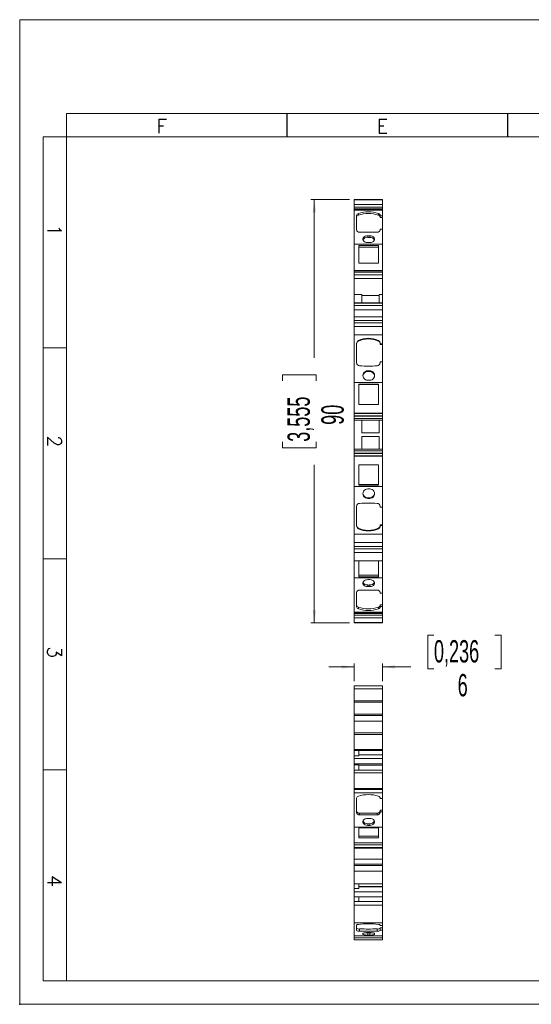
# Model space of a CAD drawing. Header units: millimetres. Extents: x 0 to 297, y 0 to 210.
# Tile 1 of 2: x 0 to 109, y 0 to 210. Entities that reach past the tile are written whole.
import ezdxf

# ---------------------------------------------------------------- set-up
doc = ezdxf.new("R2010")
doc.units = ezdxf.units.MM
doc.header["$PDSIZE"] = -1
doc.layers.add('FORMATO', color=7, linetype='Continuous')
doc.styles.add('SLDTEXTSTYLE0', font='ROMANS')
doc.styles.add('SLDTEXTSTYLE1', font='TXT', dxfattribs={"width": 0.605})
doc.dimstyles.new('SLDDIMSTYLE0', dxfattribs={"dimtxt": 4.622974, "dimasz": 2.7, "dimexe": 0, "dimexo": 0.0625, "dimgap": 1.155743, "dimtad": 0, "dimdec": 0, "dimrnd": 1e-09, "dimzin": 12, "dimdsep": 46, "dimtxsty": 'SLDTEXTSTYLE1', "dimsah": 1, "dimcen": 0.09, "dimadec": 0, "dimazin": 3, "dimtfac": 1, "dimtdec": 3, "dimtofl": 0, "dimtmove": 0, "dimatfit": 3, "dimfxl": 0, "dimfrac": 2, "dimtolj": 1, "dimtzin": 12, "dimarcsym": 0})
doc.dimstyles.new('SLDDIMSTYLE1', dxfattribs={"dimtxt": 4.622974, "dimasz": 2.7, "dimexe": 0, "dimexo": 0.0625, "dimgap": 1.155743, "dimtad": 0, "dimdec": 0, "dimrnd": 1e-09, "dimzin": 12, "dimdsep": 46, "dimtxsty": 'SLDTEXTSTYLE1', "dimsah": 1, "dimcen": 0.09, "dimadec": 0, "dimazin": 3, "dimtfac": 1, "dimtdec": 3, "dimtmove": 0, "dimatfit": 0, "dimfxl": 0, "dimfrac": 2, "dimtolj": 1, "dimtzin": 12, "dimarcsym": 0})

# ---------------------------------------------------------------- blocks, each defined once
blk = doc.blocks.new('_D')
at = {"color": 7, "linetype": 'Continuous', "lineweight": 0}
for p, q in [((70.29, 171.63), (62.04, 171.63)), ((62.79, 171.63), (62.79, 137.91)), ((56.01, 132.99), (56.01, 134.29)), ((56.01, 134.29), (63.21, 134.29)), ((63.21, 134.29), (63.21, 132.99)), ((56.01, 119.97), (56.01, 118.67)), ((63.21, 118.67), (63.21, 119.97)), ((56.01, 118.67), (63.21, 118.67)), ((62.79, 81.33), (62.79, 115.05)), ((70.29, 81.33), (62.04, 81.33))]:
    blk.add_line(p, q, dxfattribs=at)
for points in [[(62.79, 171.63), (62.44, 168.93), (63.14, 168.93)], [(62.79, 81.33), (63.14, 84.03), (62.44, 84.03)]]:
    blk.add_solid(points, dxfattribs=at)
at = {"color": 7, "linetype": 'Continuous', "lineweight": 0, "char_height": 4.762, "attachment_point": 1, "rotation": 90, "style": 'SLDTEXTSTYLE1'}
for s, insert in [('3,555', (57.07, 119.97)), ('90', (64.29, 123.59))]:
    blk.add_mtext(s, dxfattribs=dict(at, insert=insert))
blk = doc.blocks.new('_D_1')
at = {"color": 7, "linetype": 'Continuous', "lineweight": 0}
for p, q in [((88.28, 78.73), (86.97, 78.73)), ((86.97, 78.73), (86.97, 71.53)), ((101.29, 78.73), (102.6, 78.73)), ((102.6, 78.73), (102.6, 71.53)), ((71.29, 71.95), (65.89, 71.95)), ((71.29, 68.95), (71.29, 72.7)), ((77.29, 68.95), (77.29, 72.7)), ((77.29, 71.95), (83.36, 71.95)), ((86.97, 71.53), (88.28, 71.53)), ((102.6, 71.53), (101.29, 71.53))]:
    blk.add_line(p, q, dxfattribs=at)
for points in [[(71.29, 71.95), (68.59, 72.3), (68.59, 71.6)], [(77.29, 71.95), (79.99, 71.6), (79.99, 72.3)]]:
    blk.add_solid(points, dxfattribs=at)
at = {"color": 7, "linetype": 'Continuous', "lineweight": 0, "attachment_point": 1, "style": 'SLDTEXTSTYLE1'}
for s, insert, char_height in [('0,236', (88.28, 77.67), 4.762), ('6', (93.34, 70.45), 4.76)]:
    blk.add_mtext(s, dxfattribs=dict(at, insert=insert, char_height=char_height))

msp = doc.modelspace()

# ---------------------------------------------------------------- linework, layer by layer
at = {"color": 7, "linetype": 'Continuous', "lineweight": 0}
for p, q in [((10, 5), (10, 190)), ((5, 185), (5, 5)), ((5, 140), (10, 140)), ((5, 95), (10, 95)), ((5, 50), (10, 50)), ((5, 5), (10, 5))]:
    msp.add_line(p, q, dxfattribs=at)
at = {"color": 7, "linetype": 'Continuous', "lineweight": 15}
for p, q in [((77.29, 171.63), (71.29, 171.63)), ((71.29, 171.57), (71.29, 171.63)), ((71.29, 171.57), (77.29, 171.57)), ((71.29, 170.58), (71.29, 171.57)), ((71.29, 170.58), (77.29, 170.58)), ((71.29, 170.58), (71.29, 169.98)), ((77.29, 171.63), (77.29, 171.57)), ((77.29, 171.57), (77.29, 170.58)), ((77.29, 170.58), (77.29, 169.98)), ((77.29, 169.98), (71.29, 169.98)), ((71.29, 169.65), (71.29, 169.98)), ((77.29, 169.65), (71.29, 169.65)), ((71.29, 169.5), (71.29, 169.65)), ((71.29, 169.5), (77.29, 169.5)), ((71.29, 169.37), (71.29, 169.5)), ((71.29, 169.37), (77.29, 169.37)), ((71.29, 169.37), (71.29, 162.09)), ((71.79, 168.22), (71.79, 165.19)), ((72.18, 168.66), (72.18, 168.31)), ((76.44, 168.66), (76.44, 168.31)), ((76.84, 168.14), (76.84, 168.22)), ((77.29, 168.14), (76.84, 168.14)), ((76.84, 167.78), (76.84, 168.14)), ((77.29, 169.98), (77.29, 169.65)), ((77.29, 169.65), (77.29, 169.5)), ((77.29, 169.5), (77.29, 169.37)), ((77.29, 169.37), (77.29, 168.14)), ((77.29, 168.14), (77.29, 167.78)), ((77.29, 167.78), (76.84, 167.78)), ((77.29, 167.78), (77.29, 165.31)), ((74.59, 163.93), (74.19, 163.93)), ((74.19, 163.58), (74.19, 163.93)), ((74.59, 163.93), (74.59, 163.58)), ((76.84, 165.19), (76.84, 165.31)), ((76.84, 165.31), (77.29, 165.31)), ((77.29, 165.31), (77.29, 162.09)), ((71.29, 162.09), (77.29, 162.09)), ((71.29, 162.09), (71.29, 156.49)), ((76.49, 161.82), (72.29, 161.82)), ((72.29, 161.82), (72.29, 158.06)), ((74.59, 163.58), (74.19, 163.58)), ((74.19, 162.45), (74.59, 162.45)), ((76.49, 158.06), (76.49, 161.82)), ((77.29, 162.09), (77.29, 156.49)), ((72.29, 161.46), (76.49, 161.46)), ((72.29, 158.06), (76.49, 158.06)), ((77.29, 156.49), (71.29, 156.49)), ((71.29, 156.49), (71.29, 156.24)), ((71.29, 156.24), (77.29, 156.24)), ((71.29, 156.14), (71.29, 156.24)), ((77.29, 156.14), (71.29, 156.14)), ((71.29, 156.14), (71.29, 155.57)), ((71.29, 155.57), (77.29, 155.57)), ((71.29, 154.77), (71.29, 155.57)), ((77.29, 156.24), (77.29, 156.49)), ((77.29, 156.24), (77.29, 156.14)), ((77.29, 155.57), (77.29, 156.14)), ((77.29, 155.57), (77.29, 154.77)), ((71.29, 154.77), (77.29, 154.77)), ((71.29, 154.77), (71.29, 151.42)), ((77.29, 154.77), (77.29, 151.42)), ((71.29, 151.42), (72.89, 151.42)), ((71.29, 151.42), (71.29, 149.61)), ((72.89, 151.42), (72.89, 149.61)), ((76.59, 151.42), (77.29, 151.42)), ((76.59, 149.61), (76.59, 151.42)), ((77.29, 151.42), (77.29, 149.61)), ((77.29, 149.61), (71.29, 149.61)), ((71.29, 149.61), (71.29, 149.56)), ((71.29, 149.56), (77.29, 149.56)), ((71.29, 149.03), (71.29, 149.56)), ((76.59, 151.17), (72.89, 151.17)), ((77.29, 149.56), (77.29, 149.61)), ((77.29, 149.56), (77.29, 149.03)), ((71.29, 149.03), (77.29, 149.03)), ((71.29, 148.12), (71.29, 149.03)), ((71.29, 148.12), (77.29, 148.12)), ((71.29, 148.12), (71.29, 146.66)), ((77.29, 149.03), (77.29, 148.12)), ((77.29, 148.12), (77.29, 146.66)), ((77.29, 146.66), (71.29, 146.66)), ((71.29, 145.86), (71.29, 146.66)), ((77.29, 145.86), (71.29, 145.86)), ((71.29, 145.35), (71.29, 145.86)), ((71.29, 145.35), (77.29, 145.35)), ((71.29, 144.55), (71.29, 145.35)), ((77.29, 146.66), (77.29, 145.86)), ((77.29, 145.86), (77.29, 145.35)), ((77.29, 145.35), (77.29, 144.55)), ((71.29, 144.55), (77.29, 144.55)), ((71.29, 144.55), (71.29, 142.76)), ((77.29, 144.55), (77.29, 142.76)), ((71.29, 142.76), (77.29, 142.76)), ((71.29, 142.76), (71.29, 132.59)), ((71.79, 140.97), (71.79, 136.83)), ((72.18, 141.58), (72.18, 141.45)), ((76.44, 141.58), (76.44, 141.45)), ((76.84, 140.86), (76.84, 140.97)), ((77.29, 140.86), (76.84, 140.86)), ((76.84, 140.73), (76.84, 140.86)), ((77.29, 140.73), (76.84, 140.73)), ((77.29, 142.76), (77.29, 140.86)), ((77.29, 140.86), (77.29, 140.73)), ((77.29, 140.73), (77.29, 137)), ((76.84, 136.83), (76.84, 137)), ((76.84, 137), (77.29, 137)), ((77.29, 137), (77.29, 132.59)), ((74.59, 135.11), (74.19, 135.11)), ((74.19, 134.98), (74.19, 135.11)), ((74.59, 134.98), (74.19, 134.98)), ((74.59, 135.11), (74.59, 134.98)), ((71.29, 132.59), (77.29, 132.59)), ((71.29, 132.59), (71.29, 126.11)), ((74.19, 133.09), (74.59, 133.09)), ((77.29, 132.59), (77.29, 126.11)), ((76.49, 132.29), (72.29, 132.29)), ((72.29, 132.29), (72.29, 127.95)), ((72.29, 132.16), (76.49, 132.16)), ((76.49, 127.95), (76.49, 132.29)), ((77.29, 126.11), (71.29, 126.11)), ((71.29, 126.03), (71.29, 126.11)), ((77.29, 126.03), (71.29, 126.03)), ((71.29, 126.03), (71.29, 125.54)), ((72.29, 127.95), (76.49, 127.95)), ((77.29, 126.11), (77.29, 126.03)), ((77.29, 125.54), (77.29, 126.03)), ((71.29, 125.54), (77.29, 125.54)), ((71.29, 125.43), (71.29, 125.54)), ((77.29, 125.43), (71.29, 125.43)), ((71.29, 125.43), (71.29, 124.96)), ((71.29, 124.96), (77.29, 124.96)), ((71.29, 124.6), (71.29, 124.96)), ((71.29, 124.6), (77.29, 124.6)), ((71.29, 124.6), (71.29, 118.4)), ((72.89, 124.6), (72.89, 121.9)), ((76.59, 121.9), (76.59, 124.6)), ((77.29, 125.54), (77.29, 125.43)), ((77.29, 124.96), (77.29, 125.43)), ((77.29, 124.96), (77.29, 124.6)), ((77.29, 124.6), (77.29, 118.4)), ((72.89, 121.9), (76.59, 121.9)), ((76.59, 121.1), (72.89, 121.1)), ((72.89, 121.1), (72.89, 118.4)), ((76.59, 118.4), (76.59, 121.1)), ((77.29, 118.4), (71.29, 118.4)), ((71.29, 118.05), (71.29, 118.4)), ((77.29, 118.05), (71.29, 118.05)), ((71.29, 118.05), (71.29, 117.58)), ((77.29, 118.4), (77.29, 118.05)), ((77.29, 117.58), (77.29, 118.05)), ((71.29, 117.46), (71.29, 117.58)), ((71.29, 117.58), (77.29, 117.58)), ((77.29, 117.46), (71.29, 117.46)), ((71.29, 117.46), (71.29, 116.97)), ((71.29, 116.97), (77.29, 116.97)), ((71.29, 116.89), (71.29, 116.97)), ((71.29, 116.89), (77.29, 116.89)), ((71.29, 116.89), (71.29, 110.41)), ((77.29, 117.58), (77.29, 117.46)), ((77.29, 116.97), (77.29, 117.46)), ((77.29, 116.97), (77.29, 116.89)), ((77.29, 116.89), (77.29, 110.41)), ((72.29, 115.05), (72.29, 110.71)), ((76.49, 115.05), (72.29, 115.05)), ((76.49, 110.71), (76.49, 115.05)), ((71.29, 110.41), (77.29, 110.41)), ((71.29, 110.41), (71.29, 100.24)), ((76.49, 110.85), (72.29, 110.85)), ((72.29, 110.71), (76.49, 110.71)), ((74.59, 109.92), (74.19, 109.92)), ((77.29, 110.41), (77.29, 106.01)), ((74.19, 107.89), (74.19, 108.02)), ((74.19, 108.02), (74.59, 108.02)), ((74.19, 107.89), (74.59, 107.89)), ((74.59, 107.89), (74.59, 108.02)), ((71.79, 106.17), (71.79, 102.03)), ((76.84, 106.01), (76.84, 106.17)), ((77.29, 106.01), (76.84, 106.01)), ((77.29, 106.01), (77.29, 102.27)), ((72.18, 101.43), (72.18, 101.55)), ((76.44, 101.43), (76.44, 101.55)), ((76.84, 102.27), (77.29, 102.27)), ((76.84, 102.14), (76.84, 102.27)), ((76.84, 102.03), (76.84, 102.14)), ((76.84, 102.14), (77.29, 102.14)), ((77.29, 102.27), (77.29, 102.14)), ((77.29, 102.14), (77.29, 100.24)), ((71.29, 100.24), (77.29, 100.24)), ((71.29, 100.24), (71.29, 98.46)), ((77.29, 100.24), (77.29, 98.46)), ((77.29, 98.46), (71.29, 98.46)), ((71.29, 97.65), (71.29, 98.46)), ((77.29, 97.65), (71.29, 97.65)), ((71.29, 97.15), (71.29, 97.65)), ((71.29, 97.15), (77.29, 97.15)), ((71.29, 96.34), (71.29, 97.15)), ((77.29, 98.46), (77.29, 97.65)), ((77.29, 97.65), (77.29, 97.15)), ((77.29, 97.15), (77.29, 96.34)), ((71.29, 96.34), (77.29, 96.34)), ((71.29, 96.34), (71.29, 94.56)), ((71.29, 94.56), (77.29, 94.56)), ((71.29, 94.56), (71.29, 90.93)), ((72.29, 94.56), (72.29, 91.19)), ((76.49, 91.19), (76.49, 94.56)), ((77.29, 96.34), (77.29, 94.56)), ((77.29, 94.56), (77.29, 90.93)), ((71.29, 90.93), (77.29, 90.93)), ((71.29, 90.93), (71.29, 83.65)), ((76.49, 91.55), (72.29, 91.55)), ((72.29, 91.19), (76.49, 91.19)), ((74.59, 90.57), (74.19, 90.57)), ((77.29, 90.93), (77.29, 87.7)), ((74.19, 89.08), (74.19, 89.43)), ((74.19, 89.43), (74.59, 89.43)), ((74.19, 89.08), (74.59, 89.08)), ((74.59, 89.08), (74.59, 89.43)), ((71.79, 87.82), (71.79, 84.79)), ((76.84, 87.7), (76.84, 87.82)), ((77.29, 87.7), (76.84, 87.7)), ((77.29, 87.7), (77.29, 85.23)), ((72.18, 84.35), (72.18, 84.7)), ((76.44, 84.35), (76.44, 84.7)), ((76.84, 85.23), (77.29, 85.23)), ((76.84, 84.87), (76.84, 85.23)), ((76.84, 84.79), (76.84, 84.87)), ((76.84, 84.87), (77.29, 84.87)), ((77.29, 85.23), (77.29, 84.87)), ((77.29, 84.87), (77.29, 83.65)), ((77.29, 83.65), (71.29, 83.65)), ((71.29, 83.48), (71.29, 83.65)), ((71.29, 83.48), (77.29, 83.48)), ((71.29, 83.33), (71.29, 83.48)), ((71.29, 83.33), (77.29, 83.33)), ((71.29, 83), (71.29, 83.33)), ((71.29, 83), (77.29, 83)), ((71.29, 83), (71.29, 82.41)), ((77.29, 82.41), (71.29, 82.41)), ((71.29, 81.42), (71.29, 82.41)), ((77.29, 83.65), (77.29, 83.48)), ((77.29, 83.48), (77.29, 83.33)), ((77.29, 83.33), (77.29, 83)), ((77.29, 83), (77.29, 82.41)), ((77.29, 82.41), (77.29, 81.42)), ((77.29, 81.42), (71.29, 81.42)), ((71.29, 81.33), (71.29, 81.42)), ((71.29, 81.33), (77.29, 81.33)), ((77.29, 81.33), (71.29, 81.33)), ((71.29, 81.33), (71.29, 81.33)), ((77.29, 81.42), (77.29, 81.33)), ((77.29, 81.33), (77.29, 81.33)), ((77.29, 67.95), (71.29, 67.95)), ((71.29, 67.95), (71.29, 67.26)), ((77.29, 67.26), (71.29, 67.26)), ((71.29, 67.26), (71.29, 64.75)), ((77.29, 67.95), (77.29, 67.26)), ((77.29, 64.75), (77.29, 67.26)), ((77.29, 64.75), (71.29, 64.75)), ((71.29, 64.75), (71.29, 64.46)), ((71.29, 64.46), (77.29, 64.46)), ((71.29, 64.46), (71.29, 61.86)), ((77.29, 64.75), (77.29, 64.46)), ((77.29, 64.46), (77.29, 61.86)), ((77.29, 61.86), (71.29, 61.86)), ((71.29, 61.57), (71.29, 61.86)), ((77.29, 61.57), (71.29, 61.57)), ((71.29, 61.57), (71.29, 60.41)), ((77.29, 61.86), (77.29, 61.57)), ((77.29, 60.41), (77.29, 61.57)), ((71.29, 60.41), (77.29, 60.41)), ((71.29, 60.41), (71.29, 57.91)), ((77.29, 60.41), (77.29, 57.91)), ((77.29, 57.91), (71.29, 57.91)), ((71.29, 57.54), (71.29, 57.91)), ((71.29, 57.54), (77.29, 57.54)), ((71.29, 57.54), (71.29, 54.32)), ((77.29, 57.91), (77.29, 57.54)), ((77.29, 57.54), (77.29, 54.32)), ((77.29, 54.32), (71.29, 54.32)), ((71.29, 54.15), (71.29, 54.32)), ((72.29, 54.15), (71.29, 54.15)), ((71.29, 54.15), (71.29, 52.97)), ((71.29, 52.97), (72.29, 52.97)), ((71.29, 52.45), (71.29, 52.97)), ((77.29, 54.15), (72.29, 54.15)), ((72.29, 52.97), (72.29, 54.15)), ((72.29, 53.22), (77.29, 53.22)), ((77.29, 53.2), (72.29, 53.2)), ((77.29, 54.32), (77.29, 54.15)), ((77.29, 53.22), (77.29, 54.15)), ((77.29, 53.22), (77.29, 53.2)), ((77.29, 53.2), (77.29, 52.45)), ((77.29, 52.45), (71.29, 52.45)), ((71.29, 51.27), (71.29, 52.45)), ((71.29, 51.27), (77.29, 51.27)), ((71.29, 51.1), (71.29, 51.27)), ((72.29, 51.1), (71.29, 51.1)), ((71.29, 51.1), (71.29, 49.91)), ((72.29, 49.91), (72.29, 51.1)), ((72.29, 51.02), (77.29, 51.02)), ((77.29, 51.02), (72.29, 51.02)), ((77.29, 52.45), (77.29, 51.27)), ((77.29, 51.27), (77.29, 51.02)), ((77.29, 51.02), (77.29, 51.02)), ((77.29, 49.91), (77.29, 51.02)), ((71.29, 49.91), (72.29, 49.91)), ((71.29, 49.4), (71.29, 49.91)), ((71.29, 49.4), (77.29, 49.4)), ((71.29, 49.4), (71.29, 46.01)), ((72.29, 49.91), (77.29, 49.91)), ((77.29, 49.91), (77.29, 49.4)), ((77.29, 49.4), (77.29, 46.01)), ((77.29, 46.01), (71.29, 46.01)), ((71.29, 45.84), (71.29, 46.01)), ((71.29, 45.84), (77.29, 45.84)), ((71.29, 45.09), (71.29, 45.84)), ((71.29, 45.09), (77.29, 45.09)), ((71.29, 45.09), (71.29, 37.81)), ((77.29, 46.01), (77.29, 45.84)), ((77.29, 45.84), (77.29, 45.09)), ((77.29, 45.09), (77.29, 43.86)), ((71.79, 43.94), (71.79, 40.91)), ((76.84, 43.86), (76.84, 43.94)), ((77.29, 43.86), (76.84, 43.86)), ((77.29, 43.86), (77.29, 41.42)), ((72.45, 40.41), (72.45, 40.77)), ((76.17, 40.41), (76.17, 40.77)), ((76.84, 41.42), (77.29, 41.42)), ((76.84, 41.03), (76.84, 41.42)), ((76.84, 40.91), (76.84, 41.03)), ((76.84, 41.03), (77.29, 41.03)), ((77.29, 41.42), (77.29, 41.03)), ((77.29, 41.03), (77.29, 37.81)), ((71.29, 37.81), (77.29, 37.81)), ((71.29, 37.81), (71.29, 34.47)), ((74.59, 39.65), (74.19, 39.65)), ((74.19, 38.16), (74.19, 38.52)), ((74.19, 38.52), (74.59, 38.52)), ((74.19, 38.16), (74.59, 38.16)), ((74.59, 38.16), (74.59, 38.52)), ((77.29, 37.81), (77.29, 34.47)), ((76.49, 37.65), (72.29, 37.65)), ((72.29, 37.65), (72.29, 35.48)), ((76.49, 35.85), (72.29, 35.85)), ((76.49, 35.48), (76.49, 37.65)), ((77.29, 34.47), (71.29, 34.47)), ((71.29, 34.03), (71.29, 34.47)), ((77.29, 34.03), (71.29, 34.03)), ((71.29, 34.03), (71.29, 33.43)), ((72.29, 35.48), (76.49, 35.48)), ((77.29, 34.47), (77.29, 34.03)), ((77.29, 33.43), (77.29, 34.03)), ((71.29, 33.43), (77.29, 33.43)), ((71.29, 33.37), (71.29, 33.43)), ((77.29, 33.37), (71.29, 33.37)), ((71.29, 33.37), (71.29, 33.3)), ((71.29, 33.3), (77.29, 33.3)), ((71.29, 33.3), (71.29, 30.99)), ((77.29, 33.43), (77.29, 33.37)), ((77.29, 33.3), (77.29, 33.37)), ((77.29, 33.3), (77.29, 30.99)), ((77.29, 30.99), (71.29, 30.99)), ((71.29, 29.87), (71.29, 30.99)), ((77.29, 29.87), (71.29, 29.87)), ((71.29, 29.87), (71.29, 29.57)), ((71.29, 29.57), (77.29, 29.57)), ((71.29, 28.42), (71.29, 29.57)), ((77.29, 30.99), (77.29, 29.87)), ((77.29, 29.57), (77.29, 29.87)), ((77.29, 29.57), (77.29, 28.42)), ((71.29, 28.42), (77.29, 28.42)), ((71.29, 28.42), (71.29, 25.71)), ((77.29, 28.42), (77.29, 25.71)), ((77.29, 25.71), (71.29, 25.71)), ((71.29, 25.71), (71.29, 24.73)), ((72.29, 24.73), (72.29, 25.71)), ((77.29, 25.1), (77.29, 25.71)), ((71.29, 24.73), (72.29, 24.73)), ((71.29, 23.99), (71.29, 24.73)), ((77.29, 23.99), (71.29, 23.99)), ((71.29, 22.9), (71.29, 23.99)), ((72.29, 25.1), (77.29, 25.1)), ((77.29, 25.07), (72.29, 25.07)), ((77.29, 25.1), (77.29, 25.07)), ((77.29, 25.07), (77.29, 23.99)), ((77.29, 23.99), (77.29, 22.9)), ((71.29, 22.9), (77.29, 22.9)), ((71.29, 22.9), (71.29, 21.92)), ((71.29, 21.92), (72.29, 21.92)), ((71.29, 21.18), (71.29, 21.92)), ((71.29, 21.18), (77.29, 21.18)), ((71.29, 21.18), (71.29, 17.35)), ((72.29, 21.92), (72.29, 22.9)), ((72.29, 21.92), (77.29, 21.92)), ((77.29, 21.92), (77.29, 22.9)), ((77.29, 21.92), (77.29, 21.18)), ((77.29, 21.18), (77.29, 17.35)), ((71.29, 17.35), (77.29, 17.35)), ((71.29, 17.35), (71.29, 14.63)), ((71.79, 16.87), (71.79, 15.76)), ((76.84, 16.84), (76.84, 16.87)), ((77.29, 16.84), (76.84, 16.84)), ((77.29, 17.35), (77.29, 16.84)), ((77.29, 16.84), (77.29, 16.31)), ((72.45, 15.58), (72.45, 16.07)), ((74.59, 15.3), (74.19, 15.3)), ((74.19, 14.76), (74.19, 15.24)), ((74.19, 15.24), (74.59, 15.24)), ((74.19, 14.76), (74.59, 14.76)), ((74.59, 14.76), (74.59, 15.24)), ((76.17, 15.58), (76.17, 16.07)), ((76.84, 16.31), (77.29, 16.31)), ((76.84, 15.81), (76.84, 16.31)), ((76.84, 15.76), (76.84, 15.81)), ((76.84, 15.81), (77.29, 15.81)), ((77.29, 16.31), (77.29, 15.81)), ((77.29, 15.81), (77.29, 14.63)), ((71.29, 14.63), (77.29, 14.63)), ((71.29, 14.18), (71.29, 14.63)), ((77.29, 14.18), (71.29, 14.18)), ((71.29, 14.18), (71.29, 13.76)), ((71.29, 13.76), (77.29, 13.76)), ((77.29, 14.63), (77.29, 14.18)), ((77.29, 13.76), (77.29, 14.18))]:
    msp.add_line(p, q, dxfattribs=at)
at = {"color": 7, "linetype": 'Continuous', "lineweight": 15, "flags": 128}
for points in [[(74.19, 163.93), (73.89, 163.9), (73.62, 163.81), (73.39, 163.67), (73.23, 163.5), (73.15, 163.29), (73.15, 163.08), (73.23, 162.88), (73.39, 162.7), (73.62, 162.56), (73.89, 162.48), (74.19, 162.45)], [(74.59, 162.45), (74.88, 162.48), (75.15, 162.56), (75.38, 162.7), (75.54, 162.88), (75.62, 163.08), (75.62, 163.29), (75.54, 163.5), (75.38, 163.67), (75.15, 163.81), (74.88, 163.9), (74.59, 163.93)], [(74.19, 90.57), (73.89, 90.54), (73.62, 90.45), (73.39, 90.31), (73.23, 90.13), (73.15, 89.93), (73.15, 89.72), (73.23, 89.52), (73.39, 89.34), (73.62, 89.2), (73.89, 89.11), (74.19, 89.08)], [(74.59, 89.08), (74.88, 89.11), (75.15, 89.2), (75.38, 89.34), (75.54, 89.52), (75.62, 89.72), (75.62, 89.93), (75.54, 90.13), (75.38, 90.31), (75.15, 90.45), (74.88, 90.54), (74.59, 90.57)], [(74.19, 39.65), (73.89, 39.62), (73.62, 39.53), (73.39, 39.39), (73.23, 39.21), (73.15, 39.01), (73.15, 38.8), (73.23, 38.6), (73.39, 38.42), (73.62, 38.28), (73.89, 38.19), (74.19, 38.16)], [(74.59, 38.16), (74.88, 38.19), (75.15, 38.28), (75.38, 38.42), (75.54, 38.6), (75.62, 38.8), (75.62, 39.01), (75.54, 39.21), (75.38, 39.39), (75.15, 39.53), (74.88, 39.62), (74.59, 39.65)], [(72.18, 17.04), (72.1, 17.02), (72.02, 17.01), (71.95, 16.99), (71.89, 16.97), (71.85, 16.95), (71.81, 16.92), (71.79, 16.9), (71.79, 16.87)], [(76.84, 16.87), (76.83, 16.9), (76.81, 16.92), (76.77, 16.95), (76.73, 16.97), (76.67, 16.99), (76.6, 17.01), (76.52, 17.02), (76.44, 17.04)], [(74.19, 15.3), (73.89, 15.29), (73.62, 15.26), (73.39, 15.21), (73.23, 15.15), (73.15, 15.07), (73.15, 14.99), (73.23, 14.92), (73.39, 14.85), (73.62, 14.8), (73.89, 14.77), (74.19, 14.76)], [(73.7, 15.27), (73.89, 15.25), (74.19, 15.24)], [(74.59, 14.76), (74.88, 14.77), (75.15, 14.8), (75.38, 14.85), (75.54, 14.92), (75.62, 14.99), (75.62, 15.07), (75.54, 15.15), (75.38, 15.21), (75.15, 15.26), (74.88, 15.29), (74.59, 15.3)], [(74.59, 15.24), (74.88, 15.25), (75.07, 15.27)]]:
    msp.add_lwpolyline(points, dxfattribs=at)
at = {"color": 7, "linetype": 'Continuous', "lineweight": 15}
for centre, radius, start, end in [((72.3, 168.16), 0.515, 102.9898, 173.7766), ((72.3, 167.81), 0.515, 102.9903, 173.7766), ((74.31, 162.27), 6.74, 71.5759, 108.4241), ((74.31, 161.92), 6.74, 71.5759, 108.4241), ((76.32, 168.16), 0.515, 6.2233, 77.0102), ((76.32, 167.81), 0.515, 6.2233, 77.0097), ((72.39, 165.31), 0.614, 190.8956, 276.0395), ((74.31, 221.05), 56.39, 268.1122, 271.8878), ((76.23, 165.31), 0.614, 263.9605, 349.1044), ((74.08, 162.57), 1.02, 84.0063, 154.0279), ((74.68, 162.54), 1.04, 26.9535, 95.0122), ((72.46, 140.96), 0.675, 114.3906, 179.5353), ((72.46, 140.83), 0.675, 114.3907, 179.5352), ((74.31, 136.99), 5.06, 65.1068, 114.8932), ((74.31, 136.86), 5.06, 65.1068, 114.8932), ((76.16, 140.96), 0.675, 0.4646, 65.6095), ((76.16, 140.83), 0.675, 0.4647, 65.6094), ((72.47, 136.84), 0.687, 180.9491, 268.367), ((76.15, 136.84), 0.687, 271.633, 359.0509), ((74.31, 177.41), 41.29, 267.4217, 272.5783), ((74.16, 134.1), 1.01, 88.4863, 271.5137), ((74.17, 133.95), 1.03, 88.9794, 175.3831), ((74.61, 134.1), 1.01, 268.4863, 91.5137), ((74.6, 133.95), 1.03, 4.6168, 91.0207), ((74.16, 108.91), 1.01, 88.4863, 271.5137), ((74.61, 108.91), 1.01, 268.4863, 91.5137), ((74.17, 109.05), 1.03, 184.6169, 271.0206), ((74.6, 109.05), 1.03, 268.9793, 355.3832), ((72.47, 106.16), 0.687, 91.633, 179.0509), ((74.31, 65.6), 41.29, 87.4217, 92.5783), ((76.15, 106.16), 0.687, 0.9491, 88.367), ((72.46, 102.17), 0.675, 180.4647, 245.6094), ((72.46, 102.04), 0.675, 180.4647, 245.6094), ((74.31, 106.14), 5.06, 245.1068, 294.8932), ((74.31, 106.01), 5.06, 245.1068, 294.8932), ((76.16, 102.17), 0.675, 294.3905, 359.5354), ((76.16, 102.04), 0.675, 294.3905, 359.5354), ((72.39, 87.71), 0.614, 83.9605, 169.1044), ((74.31, 31.96), 56.39, 88.1122, 91.8878), ((74.09, 90.47), 1.04, 206.9535, 275.0122), ((74.69, 90.45), 1.02, 264.0063, 334.028), ((76.23, 87.71), 0.614, 10.8956, 96.0395), ((72.3, 85.2), 0.515, 186.2234, 257.0097), ((72.3, 84.85), 0.515, 186.2234, 257.0102), ((74.31, 91.09), 6.74, 251.5759, 288.4241), ((74.31, 90.74), 6.74, 251.5759, 288.4241), ((76.32, 85.2), 0.515, 282.9903, 353.7767), ((76.32, 84.85), 0.515, 282.9898, 353.7767), ((72.3, 43.88), 0.515, 102.9899, 173.7767), ((74.31, 37.99), 6.74, 71.5759, 108.4241), ((76.32, 43.88), 0.515, 6.2232, 77.0102), ((72.39, 41.38), 0.614, 190.8951, 276.0396), ((72.39, 41.02), 0.614, 190.8953, 276.0396), ((74.31, 97.13), 56.39, 268.1124, 271.8876), ((74.31, 96.77), 56.39, 268.1122, 271.8878), ((76.23, 41.38), 0.614, 263.9604, 349.1049), ((76.23, 41.02), 0.614, 263.9604, 349.1047), ((74.09, 39.55), 1.04, 206.953, 275.0128), ((74.69, 39.53), 1.02, 264.0057, 334.0286), ((74.31, -0.76), 17.92, 83.179, 96.821), ((72.3, 16.84), 0.787, 228.7565, 280.8995), ((72.3, 16.36), 0.787, 228.7567, 280.8999), ((74.31, 170.08), 154.02, 269.309, 270.691), ((74.31, 169.59), 154.02, 269.309, 270.691), ((76.32, 16.84), 0.787, 259.1005, 311.2435), ((76.32, 16.36), 0.787, 259.1001, 311.2433)]:
    msp.add_arc(centre, radius, start, end, dxfattribs=at)
at = {"layer": 'FORMATO', "lineweight": 0}
for p, q in [((297, 210), (0, 210)), ((0, 210), (0, 0)), ((292, 190), (10, 190)), ((292, 185), (5, 185)), ((5, 185), (5, 5)), ((5, 5), (292, 5)), ((0, 0), (297, 0))]:
    msp.add_line(p, q, dxfattribs=at)
at = {"layer": 'FORMATO'}
for p, q in [((57, 185), (57, 190)), ((104, 185), (104, 190))]:
    msp.add_line(p, q, dxfattribs=at)
at = {"layer": 'FORMATO', "color": 7}
msp.add_point((0, 0), dxfattribs=at)

# ---------------------------------------------------------------- texts
at = {"layer": 'FORMATO', "char_height": 3, "attachment_point": 2, "style": 'SLDTEXTSTYLE0'}
for s, insert in [('F', (30.29, 188.8)), ('E', (77.31, 188.8))]:
    msp.add_mtext(s, dxfattribs=dict(at, insert=insert))
at = {"layer": 'FORMATO', "char_height": 3, "attachment_point": 2, "rotation": 270, "style": 'SLDTEXTSTYLE0'}
for s, insert in [('1', (8.89, 165.09)), ('2', (8.89, 120.09)), ('3', (8.89, 75.09)), ('4', (8.89, 26.3))]:
    msp.add_mtext(s, dxfattribs=dict(at, insert=insert))

# ---------------------------------------------------------------- dimensions: what is measured, and where the dimension line sits
at = {"color": 7, "linetype": 'Continuous', "lineweight": 0}
dim = msp.add_linear_dim(base=(62.79, 81.33), p1=(71.29, 171.63), p2=(71.29, 81.33), angle=90, dimstyle='SLDDIMSTYLE0', dxfattribs=at)
dim.commit()
dim.dimension.update_dxf_attribs({"geometry": '_D', "text_midpoint": (62.79, 126.48), "dimtype": 160})
dim = msp.add_linear_dim(base=(71.29, 71.95), p1=(77.29, 67.95), p2=(71.29, 67.95), dimstyle='SLDDIMSTYLE1', dxfattribs=at)
dim.commit()
dim.dimension.update_dxf_attribs({"geometry": '_D_1', "text_midpoint": (94.79, 71.95), "dimtype": 160})

doc.saveas('drawing.dxf')
